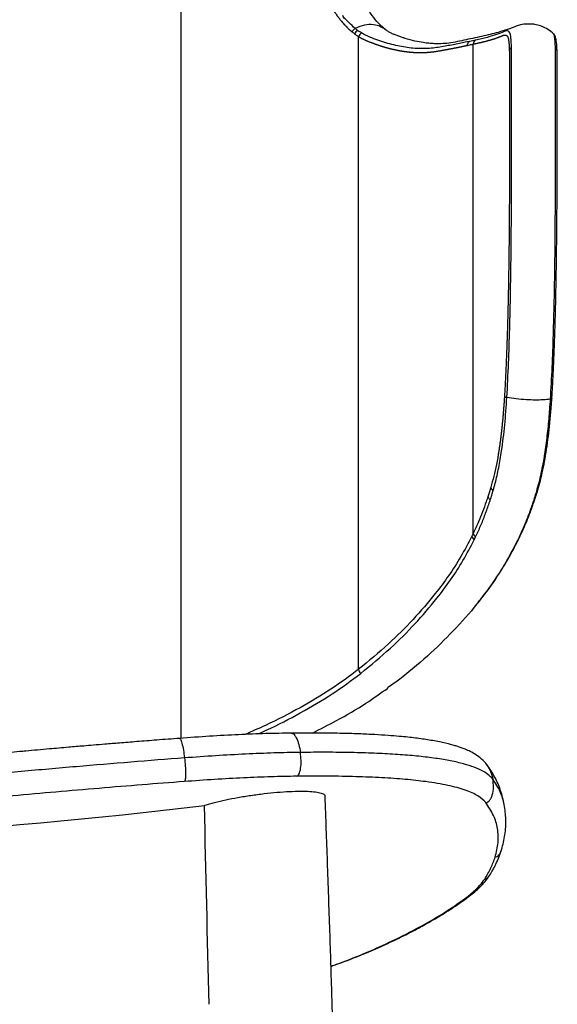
# Paper-space layout '_Front' of a CAD drawing. Header units: millimetres. Extents: x -275 to 275, y 0 to 733.
# Tile 7 of 8: x 129 to 275, y 324 to 593. Entities that reach past the tile are written whole.
import ezdxf

# ---------------------------------------------------------------- set-up
doc = ezdxf.new("R2010")
doc.units = ezdxf.units.MM

psp = doc.layouts.new('_Front')

# ---------------------------------------------------------------- linework, layer by layer
at = {"color": 7, "linetype": 'Continuous', "lineweight": 25}
for p, q in [((172.99, 397.02), (172.99, 709.48)), ((221.34, 415.81), (221.34, 588.31)), ((274.11, 589.42), (274.24, 589.28)), ((251.6, 587.02), (251.59, 587.02)), ((252.58, 452.86), (252.58, 586.27)), ((262.99, 585.31), (262.99, 585.32)), ((274.89, 585.25), (274.89, 585.24)), ((273.97, 489.11), (274.01, 489.64)), ((258.02, 464.6), (258.02, 464.6)), ((257.24, 462.03), (257.24, 462.04)), ((269.61, 463.7), (269.61, 463.7)), ((268.76, 461.04), (268.75, 461.04)), ((252.58, 452.86), (252.21, 452.11)), ((252.86, 451.14), (253.23, 451.91)), ((264.49, 450.62), (264.13, 449.91)), ((264.43, 450.28), (264.79, 450.99)), ((231.86, 412.55), (229.24, 410.72)), ((231.34, 342.14), (231.79, 342.27))]:
    psp.add_line(p, q, dxfattribs=at)
for centre, radius, start, end in [((221.95, 588.41), 1.78, 118.2974, 160.1595), ((222.99, 587.8), 1.73, 119.7583, 163.0418), ((254.04, 586.17), 1.47, 125.4097, 176.0021), ((253.69, 452.41), 1.51, 191.4058, 236.7008), ((254.05, 453.17), 1.5, 191.5561, 236.9578), ((263.69, 450.64), 0.856, 301.1265, 333.684), ((264.05, 451.35), 0.855, 300.9673, 333.3409), ((223.23, 416.05), 1.91, 187.2121, 226.0362), ((0, 1853.84), 1485.98, 263.06895, 276.93105)]:
    psp.add_arc(centre, radius, start, end, dxfattribs=at)
for points, knots in [([(187.48, 691.38), (187.73, 690.89), (188.1, 690.13), (188.72, 688.8), (189.21, 687.7), (189.69, 686.58), (190.04, 685.74), (190.32, 685.03), (190.6, 684.32), (190.88, 683.6), (191.31, 682.46), (191.74, 681.3), (192.1, 680.29), (192.31, 679.71), (192.51, 679.13), (192.77, 678.41), (193.02, 677.68), (193.37, 676.65), (193.71, 675.63), (194.04, 674.59), (194.27, 673.85), (194.51, 673.11), (194.74, 672.37), (194.96, 671.63), (195.19, 670.88), (195.45, 669.98), (195.67, 669.23), (195.88, 668.48), (196.18, 667.43), (196.51, 666.22), (196.83, 665), (197.07, 664.09), (197.3, 663.17), (197.53, 662.25), (197.76, 661.33), (197.94, 660.56), (198.12, 659.79), (198.3, 659.01), (198.51, 658.08), (198.68, 657.31), (198.85, 656.53), (199.02, 655.75), (199.22, 654.81), (199.38, 654.03), (199.54, 653.24), (199.7, 652.46), (199.88, 651.51), (200.03, 650.72), (200.18, 649.93), (200.32, 649.14), (200.47, 648.34), (200.61, 647.55), (200.71, 646.91), (200.85, 646.11), (200.95, 645.47), (201.08, 644.67), (201.19, 644.02), (201.31, 643.22), (201.43, 642.41), (201.58, 641.45), (201.72, 640.48), (201.91, 639.18), (202.09, 637.89), (202.26, 636.76), (202.39, 635.96), (202.49, 635.31), (202.67, 634.19), (202.86, 633.08), (203.08, 631.81), (203.26, 630.86), (203.44, 629.92), (203.59, 629.14), (203.74, 628.36), (203.9, 627.58), (204.1, 626.64), (204.26, 625.87), (204.43, 625.1), (204.6, 624.33), (204.8, 623.41), (205.01, 622.49), (205.23, 621.58), (205.45, 620.67), (205.75, 619.46), (206.05, 618.26), (206.37, 617.07), (206.6, 616.18), (206.85, 615.29), (207.09, 614.41), (207.34, 613.54), (207.6, 612.66), (207.86, 611.79), (208.12, 610.93), (208.38, 610.07), (208.61, 609.36), (208.83, 608.65), (209.15, 607.65), (209.47, 606.67), (209.8, 605.69), (210.04, 605), (210.33, 604.17), (210.63, 603.36), (210.86, 602.75), (211.09, 602.15), (211.33, 601.56), (211.66, 600.78), (212, 600.02), (212.7, 598.54), (213.83, 596.43), (215.08, 594.56), (215.83, 593.54), (216.02, 593.29), (216.07, 593.23), (216.12, 593.17), (216.23, 593.02), (216.49, 592.7), (216.86, 592.25), (217.2, 591.86), (217.4, 591.64), (217.45, 591.59), (217.47, 591.57), (217.51, 591.53), (217.57, 591.46), (217.71, 591.32), (217.98, 591.04), (218.37, 590.65), (218.77, 590.28), (219.17, 589.93), (219.41, 589.73), (219.57, 589.59)], [0, 0, 0, 0, 0.015383, 0.023752, 0.040492, 0.048862, 0.057233, 0.065605, 0.06979, 0.078162, 0.086535, 0.103281, 0.111654, 0.11584, 0.120027, 0.128401, 0.136775, 0.140962, 0.157711, 0.166085, 0.170273, 0.178648, 0.187024, 0.191211, 0.199587, 0.207963, 0.216339, 0.220527, 0.228904, 0.245658, 0.254035, 0.262412, 0.27079, 0.279168, 0.287546, 0.295924, 0.300113, 0.308492, 0.316871, 0.32525, 0.329439, 0.337818, 0.346198, 0.354577, 0.358767, 0.367147, 0.375527, 0.383907, 0.388097, 0.396478, 0.404858, 0.409049, 0.417429, 0.42162, 0.430001, 0.434192, 0.442573, 0.446763, 0.455145, 0.463527, 0.471908, 0.48029, 0.497053, 0.505435, 0.509625, 0.518007, 0.522197, 0.538959, 0.54734, 0.55572, 0.5641, 0.57248, 0.576669, 0.585049, 0.593428, 0.601807, 0.605996, 0.614375, 0.622753, 0.631131, 0.639509, 0.647886, 0.656264, 0.673017, 0.681394, 0.68977, 0.698145, 0.706521, 0.714896, 0.723271, 0.731645, 0.740019, 0.748393, 0.756766, 0.760953, 0.769326, 0.78607, 0.790256, 0.798628, 0.806999, 0.815369, 0.823739, 0.825831, 0.834199, 0.842567, 0.850933, 0.859297, 0.892768, 0.926209, 0.93456, 0.936647, 0.937169, 0.937299, 0.939386, 0.943561, 0.951908, 0.960253, 0.962339, 0.962861, 0.962991, 0.963513, 0.964556, 0.966641, 0.970813, 0.979154, 0.987494, 0.991663, 1, 1, 1, 1]), ([(228.59, 590.29), (227.98, 590.81), (226.75, 591.85), (225, 594.04), (223.37, 596.48), (222.43, 598.44), (221.98, 599.38)], [0, 0, 0, 0, 0.256013, 0.511597, 0.767789, 1, 1, 1, 1]), ([(220.42, 590.55), (220.42, 590.55), (219.83, 591.04), (218.94, 591.84), (217.85, 593.05), (217.04, 593.66), (217.02, 594.08), (217.02, 594.08)], [0, 0, 0, 0, 0.000007, 0.497948, 0.749557, 0.999995, 1, 1, 1, 1]), ([(228.71, 590.15), (228.27, 590.47), (227.3, 591.17), (225.3, 591.65), (222.9, 591.6), (221.24, 590.9), (220.42, 590.55)], [0, 0, 0, 0, 0.199832, 0.439681, 0.719907, 1, 1, 1, 1]), ([(274.17, 589.36), (273.64, 589.77), (272.59, 590.56), (270.94, 591.26), (269.41, 591.64), (267.61, 591.82), (265.75, 591.61), (264.47, 591.21), (263.68, 590.88), (262.69, 590.53), (261.46, 590.1), (259.82, 589.6), (257.78, 589.05), (255.47, 588.52), (253.11, 587.97), (250.71, 587.47), (248.31, 586.94), (246.01, 586.52), (243.89, 586.34), (242.08, 586.35), (240.51, 586.47), (238.75, 586.69), (236.64, 587.08), (234.6, 587.63), (233.16, 588.1), (232.26, 588.42), (231.38, 588.74), (230.51, 589.08), (229.84, 589.41), (229.28, 589.79), (228.87, 590.08), (228.69, 590.22), (228.59, 590.29)], [0, 0, 0, 0, 0.017749, 0.034576, 0.050635, 0.066036, 0.095284, 0.1247, 0.155557, 0.188251, 0.222921, 0.281254, 0.344345, 0.40513, 0.467805, 0.525575, 0.577998, 0.630191, 0.67504, 0.712882, 0.74456, 0.776054, 0.822591, 0.872582, 0.88928, 0.909008, 0.932728, 0.950616, 0.968194, 0.985711, 0.992796, 1, 1, 1, 1]), ([(219.57, 589.59), (219.61, 589.69), (219.7, 589.89), (219.9, 590.16), (220.14, 590.39), (220.32, 590.5), (220.42, 590.55)], [0, 0, 0, 0, 0.25, 0.5, 0.75, 1, 1, 1, 1]), ([(219.57, 589.59), (219.57, 589.59), (219.81, 589.4), (220.04, 589.2), (220.28, 589.01)], [0, 0, 0, 0, 0.000089, 1, 1, 1, 1]), ([(220.28, 589.01), (220.42, 588.9), (220.77, 588.64), (221.13, 588.43), (221.34, 588.31)], [0, 0, 0, 0, 0.409681, 1, 1, 1, 1]), ([(221.11, 589.97), (220.88, 590.16), (220.65, 590.36), (220.42, 590.55), (220.42, 590.55)], [0, 0, 0, 0, 0.999962, 1, 1, 1, 1]), ([(222.13, 589.3), (221.93, 589.42), (221.58, 589.62), (221.24, 589.87), (221.11, 589.97)], [0, 0, 0, 0, 0.598587, 1, 1, 1, 1]), ([(221.34, 588.31), (221.41, 588.26), (221.55, 588.18), (221.75, 588.06), (221.93, 587.96), (222.08, 587.87), (222.2, 587.81), (222.33, 587.75), (222.48, 587.67), (222.67, 587.58), (222.91, 587.47), (223.13, 587.37), (223.35, 587.28), (223.5, 587.21), (223.69, 587.14), (223.94, 587.04), (224.15, 586.95), (224.37, 586.86), (224.49, 586.81), (224.65, 586.75), (224.8, 586.69), (224.99, 586.62), (225.17, 586.55), (225.36, 586.48), (225.54, 586.41), (225.7, 586.35), (225.8, 586.32), (225.86, 586.29), (225.96, 586.26), (226.18, 586.18), (226.42, 586.09), (226.73, 585.99), (226.97, 585.91), (227.22, 585.83), (227.4, 585.77), (227.55, 585.72), (227.71, 585.68), (227.86, 585.63), (228.04, 585.57), (228.22, 585.52), (228.37, 585.47), (228.52, 585.43), (228.64, 585.39), (228.8, 585.35), (228.92, 585.32), (229.04, 585.28), (229.16, 585.25), (229.28, 585.22), (229.43, 585.18), (229.58, 585.14), (229.76, 585.09), (230, 585.03), (230.24, 584.97), (230.48, 584.91), (230.66, 584.87), (230.83, 584.83), (231.07, 584.78), (231.31, 584.73), (231.55, 584.68), (231.73, 584.64), (231.9, 584.6), (232.14, 584.56), (232.37, 584.52), (232.61, 584.47), (232.79, 584.44), (232.96, 584.41), (233.14, 584.38), (233.28, 584.36), (233.43, 584.34), (233.57, 584.32), (233.75, 584.29), (233.92, 584.27), (234.1, 584.24), (234.27, 584.22), (234.45, 584.2), (234.62, 584.18), (234.79, 584.16), (234.96, 584.14), (235.14, 584.12), (235.31, 584.1), (235.48, 584.09), (235.65, 584.07), (235.82, 584.06), (235.99, 584.04), (236.16, 584.03), (236.31, 584.02), (236.45, 584.01), (236.56, 584.01), (236.7, 584), (236.82, 583.99), (236.96, 583.99), (237.07, 583.98), (237.21, 583.98), (237.32, 583.97), (237.46, 583.97), (237.57, 583.97), (237.71, 583.96), (237.85, 583.96), (237.99, 583.96), (238.13, 583.96), (238.24, 583.96), (238.38, 583.96), (238.52, 583.96), (238.69, 583.96), (238.82, 583.97), (238.96, 583.97), (239.1, 583.98), (239.26, 583.98), (239.43, 583.99), (239.57, 584), (239.7, 584), (239.84, 584.01), (240, 584.02), (240.14, 584.03), (240.27, 584.04), (240.41, 584.05), (240.57, 584.06), (240.7, 584.08), (240.84, 584.09), (240.97, 584.1), (241.13, 584.12), (241.27, 584.13), (241.4, 584.15), (241.53, 584.17), (241.67, 584.18), (241.77, 584.2), (241.85, 584.21), (241.96, 584.22), (242.06, 584.23), (242.17, 584.25), (242.25, 584.26), (242.35, 584.27), (242.46, 584.29), (242.56, 584.31), (242.64, 584.32), (242.72, 584.33), (242.78, 584.34), (242.83, 584.35), (242.88, 584.36), (243.01, 584.38), (243.19, 584.41), (243.45, 584.45), (243.66, 584.49), (243.86, 584.53), (244.07, 584.56), (244.27, 584.6), (244.47, 584.64), (244.62, 584.67), (244.75, 584.69), (244.85, 584.71), (244.95, 584.73), (245.05, 584.75), (245.18, 584.77), (245.27, 584.79), (245.4, 584.82), (245.52, 584.84), (245.67, 584.87), (245.82, 584.9), (245.96, 584.92), (246.11, 584.95), (246.26, 584.98), (246.4, 585.01), (246.55, 585.03), (246.69, 585.06), (246.84, 585.09), (246.98, 585.11), (247.17, 585.15), (247.36, 585.19), (247.55, 585.22), (247.69, 585.25), (247.79, 585.27), (247.84, 585.28), (247.86, 585.28), (247.87, 585.28), (247.9, 585.29), (247.97, 585.3), (248.09, 585.33), (248.2, 585.35), (248.32, 585.37), (248.44, 585.4), (248.55, 585.42), (248.67, 585.44), (248.76, 585.46), (248.87, 585.48), (248.99, 585.51), (249.12, 585.54), (249.26, 585.56), (249.39, 585.59), (249.53, 585.62), (249.66, 585.65), (249.8, 585.68), (249.93, 585.7), (250.06, 585.73), (250.19, 585.76), (250.33, 585.79), (250.46, 585.82), (250.59, 585.84), (250.72, 585.87), (250.85, 585.9), (250.94, 585.92), (250.98, 585.93)], [0, 0, 0, 0, 0.006947, 0.012504, 0.018061, 0.023618, 0.026396, 0.029174, 0.03473, 0.040286, 0.045842, 0.056953, 0.05973, 0.065285, 0.070841, 0.076396, 0.087506, 0.090283, 0.095838, 0.098616, 0.10417, 0.109725, 0.11528, 0.120835, 0.12639, 0.131944, 0.134722, 0.135416, 0.138193, 0.143748, 0.154857, 0.160411, 0.171519, 0.177074, 0.182628, 0.188182, 0.190959, 0.196513, 0.202067, 0.207621, 0.213175, 0.215952, 0.221505, 0.224282, 0.229836, 0.232613, 0.23539, 0.240943, 0.24372, 0.249274, 0.254827, 0.260381, 0.271488, 0.277041, 0.282594, 0.288147, 0.2937, 0.304807, 0.31036, 0.315913, 0.321466, 0.327019, 0.338124, 0.343677, 0.34923, 0.354782, 0.360335, 0.365888, 0.368664, 0.374217, 0.379769, 0.385322, 0.390874, 0.396426, 0.401979, 0.407531, 0.413083, 0.418635, 0.424188, 0.42974, 0.435292, 0.440844, 0.446396, 0.451948, 0.4575, 0.463052, 0.465828, 0.471379, 0.474155, 0.479707, 0.482483, 0.488035, 0.49081, 0.496362, 0.499138, 0.504689, 0.507465, 0.513017, 0.518568, 0.521344, 0.526895, 0.529671, 0.535222, 0.540774, 0.546325, 0.549101, 0.554652, 0.560203, 0.565754, 0.571305, 0.574081, 0.579632, 0.585183, 0.590734, 0.593509, 0.59906, 0.604611, 0.610162, 0.612938, 0.618488, 0.624039, 0.62959, 0.632365, 0.637916, 0.643467, 0.646242, 0.649018, 0.651793, 0.657344, 0.660119, 0.662894, 0.66567, 0.67122, 0.673995, 0.676771, 0.679546, 0.682321, 0.683709, 0.684403, 0.687178, 0.698279, 0.703829, 0.71493, 0.720481, 0.726031, 0.737132, 0.742683, 0.748233, 0.753784, 0.756559, 0.759334, 0.764884, 0.76766, 0.77321, 0.775985, 0.781536, 0.787086, 0.792637, 0.798187, 0.803738, 0.809288, 0.814839, 0.820389, 0.82594, 0.83149, 0.837041, 0.842591, 0.853693, 0.859243, 0.864794, 0.870344, 0.871038, 0.871385, 0.871558, 0.872252, 0.875027, 0.880578, 0.886129, 0.888904, 0.894454, 0.900005, 0.90278, 0.908331, 0.911106, 0.916656, 0.922207, 0.927758, 0.933308, 0.938859, 0.944409, 0.94996, 0.95551, 0.961061, 0.966611, 0.972162, 0.977712, 0.983263, 0.988814, 0.994364, 1, 1, 1, 1]), ([(251.59, 587.02), (251.34, 586.96), (250.82, 586.85), (249.76, 586.63), (247.84, 586.24), (244.93, 585.67), (241.17, 585.04), (237.2, 584.98), (233.07, 585.49), (229.5, 586.35), (226.58, 587.32), (224.36, 588.14), (222.88, 588.91), (222.13, 589.3)], [0, 0, 0, 0, 0.0332621, 0.0665243, 0.13305, 0.2661143, 0.3991888, 0.5326281, 0.6657386, 0.7988475, 0.8653779, 0.9326183, 1, 1, 1, 1]), ([(252.58, 586.27), (252.58, 586.27), (252.63, 586.28), (252.7, 586.3), (252.8, 586.32), (252.9, 586.34), (253, 586.36), (253.13, 586.39), (253.35, 586.44), (253.61, 586.5), (253.92, 586.57), (254.14, 586.61), (254.32, 586.66), (254.41, 586.68), (254.48, 586.69), (254.56, 586.71), (254.63, 586.73), (254.72, 586.75), (254.8, 586.77), (254.87, 586.78), (254.93, 586.8), (255, 586.82), (255.07, 586.83), (255.19, 586.86), (255.33, 586.9), (255.5, 586.94), (255.72, 587), (255.94, 587.05), (256.13, 587.1), (256.26, 587.14), (256.37, 587.17), (256.5, 587.2), (256.6, 587.23), (256.73, 587.27), (256.86, 587.3), (256.99, 587.34), (257.08, 587.37), (257.18, 587.39), (257.31, 587.43), (257.43, 587.46), (257.54, 587.5), (257.66, 587.54), (257.78, 587.57), (257.89, 587.61), (257.98, 587.63), (258.07, 587.66), (258.14, 587.68), (258.21, 587.7), (258.27, 587.73), (258.36, 587.75), (258.45, 587.78), (258.53, 587.81), (258.6, 587.83), (258.66, 587.85), (258.72, 587.87), (258.8, 587.9), (258.9, 587.94), (259.01, 587.97), (259.1, 588.01), (259.2, 588.04), (259.3, 588.08), (259.39, 588.11), (259.47, 588.14), (259.54, 588.17), (259.61, 588.2), (259.69, 588.23), (259.77, 588.26), (259.84, 588.29), (259.91, 588.32), (259.97, 588.34), (260.02, 588.36), (260.07, 588.38), (260.13, 588.41), (260.2, 588.44), (260.26, 588.47), (260.31, 588.49), (260.36, 588.51), (260.4, 588.53), (260.45, 588.55), (260.49, 588.56), (260.54, 588.58), (260.58, 588.6), (260.64, 588.62), (260.7, 588.64), (260.76, 588.66), (260.8, 588.67), (260.84, 588.69), (260.89, 588.7), (260.94, 588.72), (260.99, 588.73), (261.02, 588.73), (261.05, 588.74), (261.08, 588.74), (261.11, 588.75), (261.15, 588.75), (261.18, 588.75), (261.21, 588.75), (261.24, 588.75), (261.27, 588.75), (261.29, 588.75), (261.33, 588.75), (261.36, 588.75), (261.4, 588.74), (261.44, 588.73), (261.48, 588.72), (261.52, 588.7), (261.55, 588.69), (261.59, 588.67), (261.62, 588.65), (261.64, 588.64), (261.65, 588.64), (261.65, 588.64), (261.65, 588.64), (261.65, 588.64), (261.65, 588.63), (261.67, 588.62), (261.69, 588.61), (261.71, 588.59), (261.73, 588.57), (261.75, 588.55), (261.77, 588.53), (261.79, 588.51), (261.81, 588.49), (261.83, 588.47), (261.85, 588.44), (261.87, 588.42), (261.89, 588.39), (261.91, 588.35), (261.93, 588.31), (261.96, 588.26), (261.98, 588.22), (262, 588.17), (262.02, 588.12), (262.04, 588.07), (262.05, 588.03), (262.06, 588), (262.07, 587.98), (262.08, 587.94), (262.09, 587.91), (262.1, 587.88), (262.11, 587.85), (262.12, 587.81), (262.12, 587.78), (262.13, 587.74), (262.15, 587.7), (262.16, 587.65), (262.17, 587.6), (262.18, 587.56), (262.18, 587.51), (262.19, 587.46), (262.2, 587.4), (262.22, 587.33), (262.23, 587.25), (262.24, 587.16), (262.26, 587.06), (262.27, 586.96), (262.28, 586.85), (262.3, 586.74), (262.31, 586.62), (262.32, 586.5), (262.33, 586.37), (262.34, 586.24), (262.35, 586.11), (262.36, 585.96), (262.37, 585.84), (262.37, 585.72), (262.38, 585.59), (262.39, 585.46), (262.39, 585.32), (262.4, 585.21), (262.4, 585.06), (262.41, 584.95), (262.41, 584.8), (262.42, 584.67), (262.42, 584.53), (262.43, 584.45), (262.43, 584.4)], [0, 0, 0, 0, 0.0013336, 0.006668, 0.0120024, 0.0173367, 0.0226711, 0.0280056, 0.0386744, 0.0600123, 0.0706812, 0.0920192, 0.0973537, 0.1026882, 0.1080227, 0.1106899, 0.1160244, 0.1213589, 0.1266934, 0.1293607, 0.1346952, 0.1373624, 0.1426969, 0.1480314, 0.1587004, 0.1693695, 0.1800385, 0.2013766, 0.2120457, 0.2173802, 0.2280493, 0.2333838, 0.2440529, 0.2493874, 0.2600565, 0.2707256, 0.2760602, 0.2813947, 0.2920639, 0.302733, 0.3080676, 0.3187368, 0.3294059, 0.3347405, 0.3454097, 0.3507443, 0.3560789, 0.3614135, 0.3667481, 0.3720827, 0.382752, 0.3880866, 0.3934212, 0.3987558, 0.4040904, 0.4094251, 0.4200943, 0.4307636, 0.4360982, 0.4467675, 0.4574368, 0.4627715, 0.4734408, 0.4787754, 0.4841101, 0.4947794, 0.500114, 0.5107834, 0.516118, 0.5214527, 0.5267873, 0.532122, 0.5374567, 0.5481261, 0.5534608, 0.5587955, 0.5641303, 0.5694651, 0.5747999, 0.5801348, 0.5854697, 0.5908047, 0.5961397, 0.6068099, 0.612145, 0.6174803, 0.6228156, 0.6281509, 0.638822, 0.6414898, 0.6468254, 0.6521612, 0.6548291, 0.660165, 0.6655009, 0.668169, 0.6735051, 0.6788414, 0.6815095, 0.6868459, 0.6921825, 0.6975191, 0.7028559, 0.7081928, 0.7188671, 0.7242044, 0.7295418, 0.7348794, 0.7455552, 0.7462224, 0.7463892, 0.7464726, 0.7465143, 0.7466811, 0.7473484, 0.7500174, 0.7553556, 0.7580248, 0.7633632, 0.7660325, 0.7713712, 0.7740407, 0.7793797, 0.7820493, 0.7873886, 0.7900584, 0.7953981, 0.800738, 0.8060782, 0.8114187, 0.8167594, 0.8221005, 0.8274419, 0.8327836, 0.8354546, 0.8381256, 0.8407967, 0.8434679, 0.8461393, 0.8488107, 0.8514822, 0.8541538, 0.8568255, 0.8594973, 0.8621692, 0.8675133, 0.8701855, 0.8728579, 0.8755303, 0.8782029, 0.8835484, 0.8862213, 0.8915676, 0.8969144, 0.9022617, 0.9076096, 0.9129582, 0.9183073, 0.9236571, 0.9290075, 0.9343586, 0.9397105, 0.9450631, 0.9504164, 0.9557705, 0.9584478, 0.9638031, 0.9691593, 0.9718376, 0.977195, 0.979874, 0.9852327, 0.9879123, 0.9932724, 0.9959527, 1, 1, 1, 1]), ([(262.99, 585.32), (262.98, 585.88), (262.95, 587.01), (262.83, 588.41), (262.61, 589.43), (262.2, 589.89), (261.63, 589.92), (260.65, 589.51), (259.03, 588.85), (256.89, 588.24), (254.89, 587.74), (253.76, 587.49), (253.19, 587.36)], [0, 0, 0, 0, 0.048957, 0.099306, 0.184489, 0.271662, 0.361677, 0.451751, 0.633131, 0.816267, 0.908097, 1, 1, 1, 1]), ([(275.42, 584.37), (275.42, 584.45), (275.41, 584.96), (275.37, 585.78), (275.29, 586.75), (275.16, 587.63), (274.94, 588.37), (274.63, 589), (274.33, 589.22), (274.24, 589.29)], [0, 0, 0, 0, 0.029576, 0.182614, 0.343861, 0.529718, 0.754579, 0.933546, 1, 1, 1, 1]), ([(274.24, 589.28), (274.32, 589.21), (274.52, 589.04), (274.7, 588.27), (274.83, 587.04), (274.87, 585.85), (274.89, 585.25)], [0, 0, 0, 0, 0.209824, 0.537949, 0.765931, 1, 1, 1, 1]), ([(250.98, 585.93), (251, 586.04), (251.03, 586.25), (251.16, 586.55), (251.35, 586.82), (251.51, 586.95), (251.6, 587.02)], [0, 0, 0, 0, 0.249403, 0.499602, 0.748871, 1, 1, 1, 1]), ([(250.98, 585.93), (251, 586.04), (251.03, 586.25), (251.16, 586.55), (251.35, 586.82), (251.51, 586.95), (251.59, 587.02)], [0, 0, 0, 0, 0.2494023, 0.4996008, 0.7488703, 1, 1, 1, 1]), ([(250.98, 585.93), (251.41, 586.02), (251.95, 586.13), (252.47, 586.25), (252.58, 586.27)], [0, 0, 0, 0, 0.793089, 1, 1, 1, 1]), ([(253.19, 587.36), (252.93, 587.31), (252.41, 587.19), (251.87, 587.08), (251.6, 587.02)], [0, 0, 0, 0, 0.499983, 1, 1, 1, 1]), ([(261.75, 489.96), (261.75, 489.96), (261.93, 493.05), (262.23, 499.32), (262.59, 510.71), (262.86, 524.11), (263.01, 539.41), (263.05, 554.56), (263.05, 566.1), (263.05, 574.19), (263.04, 578.32), (263.04, 581.62), (263.02, 583.8), (263, 584.9), (262.99, 585.31)], [0, 0, 0, 0, 0.000001, 0.095709, 0.191572, 0.346445, 0.501869, 0.657295, 0.812171, 0.863429, 0.914558, 0.947412, 0.980189, 1, 1, 1, 1]), ([(262.43, 584.4), (262.44, 584.49), (262.46, 584.66), (262.57, 584.91), (262.75, 585.14), (262.91, 585.26), (262.99, 585.32)], [0, 0, 0, 0, 0.249402, 0.499605, 0.748766, 1, 1, 1, 1]), ([(262.43, 584.4), (262.44, 584.49), (262.46, 584.66), (262.57, 584.91), (262.75, 585.14), (262.91, 585.25), (262.99, 585.31)], [0, 0, 0, 0, 0.249403, 0.499607, 0.748766, 1, 1, 1, 1]), ([(274.89, 585.24), (274.9, 584.76), (274.92, 583.78), (274.93, 581.64), (274.94, 578.8), (274.94, 573.84), (274.94, 567.2), (274.93, 558.92), (274.92, 550.53), (274.88, 540.56), (274.8, 529.03), (274.62, 517.36), (274.36, 507.07), (274.07, 498.17), (273.73, 492.35), (273.56, 489.44)], [0, 0, 0, 0, 0.023714, 0.047918, 0.085963, 0.125025, 0.210344, 0.295763, 0.382352, 0.468943, 0.60001, 0.731077, 0.820787, 0.910514, 1, 1, 1, 1]), ([(275.43, 584.28), (275.42, 584.38), (275.41, 584.56), (275.3, 584.82), (275.13, 585.06), (274.97, 585.18), (274.89, 585.25)], [0, 0, 0, 0, 0.249409, 0.499604, 0.749005, 1, 1, 1, 1]), ([(275.43, 584.28), (275.42, 584.38), (275.41, 584.56), (275.3, 584.82), (275.13, 585.06), (274.97, 585.18), (274.89, 585.24)], [0, 0, 0, 0, 0.249408, 0.499603, 0.749005, 1, 1, 1, 1]), ([(262.43, 584.4), (262.43, 584.36), (262.43, 584.17), (262.44, 583.81), (262.45, 583.38), (262.46, 583.07), (262.46, 582.91), (262.46, 582.83), (262.46, 582.75), (262.46, 582.51), (262.47, 582.18), (262.47, 581.79), (262.47, 581.49), (262.48, 581.09), (262.48, 580.67), (262.48, 580.25), (262.48, 579.93), (262.49, 579.5), (262.49, 579.06), (262.49, 578.5), (262.49, 578.05), (262.49, 577.49), (262.49, 577.03), (262.49, 576.45), (262.5, 575.87), (262.5, 575.28), (262.5, 574.69), (262.5, 574.09), (262.5, 573.5), (262.5, 573.02), (262.5, 572.66), (262.5, 572.3), (262.5, 571.94), (262.5, 571.45), (262.5, 570.97), (262.5, 570.49), (262.5, 570.12), (262.5, 569.76), (262.5, 569.4), (262.5, 569.03), (262.5, 568.73), (262.5, 568.52), (262.5, 568.3), (262.49, 567.67), (262.49, 566.81), (262.49, 565.96), (262.49, 565.47), (262.49, 564.98), (262.49, 564.49), (262.49, 564), (262.49, 563.51), (262.49, 562.9), (262.49, 562.29), (262.49, 561.8), (262.49, 561.43), (262.49, 560.94), (262.49, 560.44), (262.49, 559.95), (262.48, 559.58), (262.48, 559.21), (262.48, 558.84), (262.48, 558.35), (262.48, 557.73), (262.48, 556.99), (262.48, 556.37), (262.48, 555.75), (262.48, 555.26), (262.47, 554.64), (262.47, 554.02), (262.47, 553.4), (262.47, 552.78), (262.47, 552.28), (262.46, 551.66), (262.46, 551.03), (262.46, 550.29), (262.46, 549.29), (262.45, 548.29), (262.45, 547.29), (262.44, 546.54), (262.44, 545.54), (262.43, 544.54), (262.43, 543.66), (262.43, 543.03), (262.42, 542.65), (262.42, 542.38), (262.42, 542.3), (262.42, 541.97), (262.42, 541.41), (262.41, 540.78), (262.41, 540.15), (262.4, 539.65), (262.4, 539.02), (262.4, 538.39), (262.39, 537.76), (262.39, 537.13), (262.38, 536.63), (262.38, 535.99), (262.37, 535.36), (262.36, 534.73), (262.36, 534.1), (262.35, 533.6), (262.35, 532.97), (262.34, 532.34), (262.33, 531.7), (262.33, 531.07), (262.32, 530.57), (262.31, 529.93), (262.31, 529.3), (262.3, 528.67), (262.29, 528.04), (262.28, 527.53), (262.28, 526.9), (262.27, 526.26), (262.26, 525.63), (262.25, 525), (262.24, 524.49), (262.23, 523.86), (262.22, 523.22), (262.21, 522.59), (262.2, 522.08), (262.19, 521.58), (262.18, 520.94), (262.17, 520.18), (262.15, 519.42), (262.13, 518.41), (262.11, 517.39), (262.09, 516.38), (262.07, 515.62), (262.05, 514.6), (262.03, 513.72), (262.01, 512.83), (261.99, 512.32), (261.98, 511.69), (261.96, 511.06), (261.94, 510.42), (261.92, 509.79), (261.91, 509.28), (261.89, 508.65), (261.87, 508.02), (261.85, 507.26), (261.82, 506.5), (261.8, 505.86), (261.78, 505.36), (261.77, 504.85), (261.75, 504.35), (261.73, 503.71), (261.71, 503.21), (261.68, 502.58), (261.66, 501.95), (261.63, 501.32), (261.61, 500.68), (261.59, 500.18), (261.56, 499.55), (261.54, 499.04), (261.51, 498.41), (261.49, 497.78), (261.45, 497.03), (261.42, 496.27), (261.39, 495.64), (261.36, 495.01), (261.33, 494.39), (261.29, 493.76), (261.27, 493.26), (261.24, 492.76), (261.21, 492.26), (261.18, 491.63), (261.14, 490.99), (261.11, 490.48), (261.09, 490.22)], [0, 0, 0, 0, 0.001968, 0.009758, 0.017551, 0.021447, 0.023396, 0.02437, 0.024857, 0.026805, 0.034603, 0.038502, 0.042401, 0.0463, 0.054102, 0.058002, 0.061903, 0.065804, 0.073607, 0.077509, 0.085313, 0.089215, 0.097019, 0.100921, 0.108726, 0.116531, 0.120433, 0.128238, 0.136043, 0.139945, 0.143847, 0.14775, 0.151652, 0.155554, 0.163359, 0.167261, 0.171163, 0.175066, 0.178968, 0.18287, 0.186772, 0.188724, 0.189699, 0.193601, 0.20921, 0.217015, 0.220917, 0.224819, 0.232624, 0.236526, 0.240428, 0.248232, 0.256036, 0.259939, 0.263841, 0.267743, 0.275547, 0.279449, 0.283351, 0.287253, 0.291155, 0.295057, 0.302861, 0.310665, 0.318469, 0.322371, 0.330175, 0.334076, 0.34188, 0.349684, 0.353586, 0.361389, 0.365291, 0.373094, 0.380898, 0.388701, 0.404307, 0.41211, 0.419913, 0.427716, 0.443322, 0.451124, 0.455026, 0.462828, 0.46295, 0.463438, 0.465388, 0.473191, 0.480993, 0.484894, 0.492696, 0.496597, 0.504399, 0.512201, 0.516102, 0.523903, 0.527804, 0.535606, 0.543407, 0.547308, 0.555109, 0.55901, 0.566811, 0.574612, 0.578512, 0.586313, 0.590213, 0.598014, 0.605814, 0.609714, 0.617514, 0.621414, 0.629214, 0.637014, 0.640914, 0.648714, 0.652613, 0.660413, 0.668212, 0.672112, 0.676011, 0.68381, 0.691609, 0.699407, 0.707206, 0.722803, 0.730601, 0.738398, 0.746196, 0.761791, 0.76569, 0.773487, 0.777385, 0.785182, 0.792979, 0.796877, 0.804674, 0.808572, 0.816368, 0.824164, 0.83196, 0.839755, 0.843653, 0.847551, 0.855346, 0.859243, 0.867038, 0.870935, 0.87873, 0.886524, 0.890421, 0.898215, 0.902112, 0.909906, 0.913803, 0.921597, 0.92939, 0.937183, 0.944976, 0.948873, 0.956665, 0.964457, 0.968353, 0.972249, 0.98004, 0.983935, 0.991725, 1, 1, 1, 1]), ([(274.01, 489.68), (274.02, 489.8), (274.06, 490.42), (274.11, 491.28), (274.17, 492.28), (274.23, 493.27), (274.29, 494.52), (274.36, 495.77), (274.4, 496.77), (274.44, 497.52), (274.49, 498.53), (274.53, 499.53), (274.58, 500.78), (274.63, 501.79), (274.67, 503.04), (274.71, 504.05), (274.76, 505.31), (274.8, 506.57), (274.84, 507.83), (274.88, 509.09), (274.92, 510.35), (274.96, 511.61), (274.98, 512.62), (275.01, 513.63), (275.04, 514.64), (275.06, 515.65), (275.08, 516.41), (275.1, 517.42), (275.12, 518.43), (275.14, 519.44), (275.16, 520.45), (275.18, 521.46), (275.2, 522.72), (275.22, 523.73), (275.24, 525), (275.26, 526.26), (275.28, 527.52), (275.3, 528.78), (275.31, 529.79), (275.32, 531.05), (275.34, 532.31), (275.35, 533.57), (275.36, 534.83), (275.37, 535.83), (275.38, 537.09), (275.39, 538.34), (275.4, 539.6), (275.41, 540.85), (275.42, 541.85), (275.43, 542.85), (275.43, 543.85), (275.44, 544.85), (275.44, 545.85), (275.45, 546.6), (275.45, 547.6), (275.45, 548.59), (275.46, 549.59), (275.46, 550.58), (275.47, 551.57), (275.47, 552.81), (275.47, 554.05), (275.48, 555.29), (275.48, 556.52), (275.48, 557.5), (275.48, 558.49), (275.49, 559.47), (275.49, 560.45), (275.49, 561.43), (275.49, 562.41), (275.49, 563.39), (275.49, 564.36), (275.49, 565.09), (275.49, 566.07), (275.5, 567.04), (275.5, 568.01), (275.5, 568.73), (275.5, 569.46), (275.5, 570.42), (275.5, 571.38), (275.5, 572.22), (275.5, 572.82), (275.5, 573.65), (275.5, 574.6), (275.5, 575.77), (275.5, 576.93), (275.49, 578.06), (275.49, 578.95), (275.49, 579.6), (275.48, 580.44), (275.48, 581.25), (275.47, 582.02), (275.46, 582.43), (275.46, 582.84), (275.45, 583.45), (275.44, 583.94), (275.43, 584.28)], [0, 0, 0, 0, 0.003867, 0.019334, 0.027066, 0.034797, 0.050259, 0.065719, 0.073448, 0.081177, 0.088905, 0.104363, 0.112091, 0.127547, 0.135275, 0.15073, 0.158457, 0.173911, 0.189364, 0.19709, 0.212542, 0.227993, 0.235718, 0.243443, 0.258893, 0.266617, 0.274342, 0.282066, 0.297514, 0.305238, 0.312962, 0.328408, 0.336132, 0.351577, 0.3593, 0.374745, 0.39019, 0.397912, 0.413355, 0.421077, 0.43652, 0.451962, 0.459683, 0.475125, 0.482845, 0.498286, 0.513727, 0.521447, 0.536887, 0.544606, 0.552326, 0.567765, 0.575484, 0.583204, 0.590923, 0.606361, 0.61408, 0.621799, 0.637236, 0.644955, 0.660392, 0.675829, 0.683547, 0.698984, 0.706702, 0.71442, 0.729856, 0.737574, 0.745292, 0.760728, 0.768445, 0.776163, 0.783881, 0.799316, 0.807034, 0.814751, 0.822469, 0.830187, 0.845622, 0.853339, 0.857198, 0.864916, 0.880352, 0.88807, 0.903509, 0.918951, 0.926671, 0.934393, 0.942115, 0.957574, 0.965301, 0.97303, 0.974962, 0.982694, 1, 1, 1, 1]), ([(261.09, 490.22), (261.09, 490.21), (261.09, 490.18), (261.08, 490.06), (261.05, 489.57), (260.99, 488.73), (260.91, 487.61), (260.84, 486.69), (260.78, 485.95), (260.73, 485.4), (260.69, 484.86), (260.62, 484.13), (260.54, 483.23), (260.45, 482.34), (260.37, 481.63), (260.31, 481.1), (260.25, 480.57), (260.19, 480.04), (260.11, 479.35), (260, 478.49), (259.89, 477.63), (259.77, 476.79), (259.65, 475.96), (259.49, 474.97), (259.36, 474.16), (259.17, 473.03), (258.81, 471.12), (258.2, 468.41), (257.65, 466.44), (257.37, 465.45)], [0, 0, 0, 0, 0.000626, 0.003129, 0.013143, 0.053197, 0.093244, 0.133285, 0.153301, 0.173316, 0.193329, 0.213341, 0.25336, 0.293372, 0.313373, 0.333373, 0.353372, 0.373368, 0.393362, 0.433347, 0.473325, 0.49331, 0.533276, 0.573235, 0.613186, 0.633158, 0.71305, 0.856458, 1, 1, 1, 1]), ([(258.02, 464.6), (258.21, 465.25), (258.76, 467.21), (259.56, 470.72), (260.46, 475.98), (261.21, 482.39), (261.59, 487.41), (261.75, 489.96), (261.75, 489.96)], [0, 0, 0, 0, 0.093047, 0.280682, 0.468247, 0.734098, 0.999998, 1, 1, 1, 1]), ([(273.56, 489.44), (272.95, 489.37), (271.73, 489.24), (269.48, 489.2), (266.95, 489.29), (264.23, 489.53), (262.57, 489.82), (261.75, 489.96)], [0, 0, 0, 0, 0.186296, 0.372087, 0.560061, 0.780013, 1, 1, 1, 1]), ([(273.56, 489.44), (273.43, 487.62), (273.18, 483.99), (272.63, 478.8), (271.91, 473.58), (271.11, 469.36), (270.3, 466.06), (269.84, 464.49), (269.61, 463.7)], [0, 0, 0, 0, 0.185461, 0.371529, 0.557001, 0.776546, 0.888085, 1, 1, 1, 1]), ([(270.01, 464.18), (270.25, 464.99), (270.75, 466.67), (271.43, 469.43), (272.05, 472.5), (272.6, 475.81), (273.07, 479.3), (273.47, 482.94), (273.77, 486.21), (273.92, 488.31), (273.97, 489.11)], [0, 0, 0, 0, 0.119005, 0.24465, 0.376453, 0.510867, 0.646018, 0.779864, 0.915964, 1, 1, 1, 1]), ([(257.37, 465.45), (257.37, 465.45), (257.37, 465.45), (257.36, 465.44), (257.36, 465.41), (257.35, 465.38), (257.34, 465.34), (257.33, 465.31), (257.32, 465.27), (257.31, 465.24), (257.3, 465.2), (257.28, 465.17), (257.27, 465.14), (257.26, 465.1), (257.25, 465.07), (257.24, 465.03), (257.23, 465), (257.22, 464.96), (257.21, 464.93), (257.2, 464.9), (257.19, 464.86), (257.18, 464.82), (257.16, 464.77), (257.15, 464.72), (257.14, 464.69), (257.13, 464.66), (257.12, 464.62), (257.11, 464.59), (257.1, 464.55), (257.09, 464.52), (257.08, 464.48), (257.07, 464.45), (257.06, 464.42), (257.05, 464.38), (257.04, 464.35), (257.03, 464.31), (257.01, 464.28), (257, 464.23), (256.99, 464.19), (256.97, 464.14), (256.96, 464.11), (256.95, 464.08), (256.94, 464.04), (256.93, 464.01), (256.92, 463.97), (256.91, 463.94), (256.9, 463.91), (256.89, 463.87), (256.88, 463.84), (256.87, 463.8), (256.86, 463.77), (256.84, 463.74), (256.83, 463.69), (256.82, 463.65), (256.8, 463.6), (256.79, 463.57), (256.78, 463.53), (256.77, 463.5), (256.76, 463.47), (256.75, 463.43), (256.74, 463.4), (256.73, 463.36), (256.71, 463.33), (256.7, 463.3), (256.69, 463.26), (256.68, 463.23), (256.67, 463.18), (256.65, 463.15), (256.64, 463.11), (256.64, 463.09), (256.63, 463.07), (256.62, 463.04), (256.61, 463.02), (256.6, 462.99), (256.6, 462.97), (256.59, 462.94), (256.58, 462.93), (256.58, 462.92)], [0, 0, 0, 0, 0.00028, 0.003633, 0.017047, 0.030461, 0.043875, 0.057289, 0.070703, 0.084117, 0.097531, 0.110944, 0.124358, 0.137772, 0.151185, 0.164599, 0.178012, 0.191426, 0.20484, 0.218253, 0.231666, 0.24508, 0.271907, 0.28532, 0.298733, 0.312147, 0.32556, 0.338973, 0.352386, 0.365799, 0.379212, 0.392626, 0.406039, 0.419452, 0.432865, 0.446278, 0.459691, 0.473104, 0.499929, 0.513342, 0.526755, 0.540168, 0.553581, 0.566993, 0.580406, 0.593819, 0.607231, 0.620644, 0.634057, 0.647469, 0.660882, 0.674294, 0.687707, 0.714532, 0.727944, 0.741357, 0.754769, 0.768182, 0.781594, 0.795006, 0.808419, 0.821831, 0.835243, 0.848655, 0.862068, 0.87548, 0.888892, 0.915716, 0.922422, 0.929128, 0.94254, 0.949246, 0.962659, 0.969365, 0.982777, 0.989483, 1, 1, 1, 1]), ([(257.24, 462.04), (257.37, 462.46), (257.64, 463.3), (257.9, 464.17), (258.02, 464.6)], [0, 0, 0, 0, 0.499945, 1, 1, 1, 1]), ([(257.37, 465.45), (257.39, 465.38), (257.42, 465.22), (257.57, 464.99), (257.76, 464.78), (257.94, 464.66), (258.02, 464.6)], [0, 0, 0, 0, 0.2494025, 0.4996028, 0.7488373, 1, 1, 1, 1]), ([(257.37, 465.45), (257.39, 465.38), (257.42, 465.22), (257.57, 464.99), (257.76, 464.77), (257.94, 464.66), (258.02, 464.6)], [0, 0, 0, 0, 0.249402, 0.499603, 0.748837, 1, 1, 1, 1]), ([(256.58, 462.92), (256.42, 462.44), (255.63, 460.08), (254.34, 456.68), (253.06, 453.9), (252.58, 452.86)], [0, 0, 0, 0, 0.135483, 0.677346, 1, 1, 1, 1]), ([(253.23, 451.91), (253.69, 452.9), (254.61, 454.88), (255.63, 457.48), (256.26, 459.19), (256.69, 460.39), (256.97, 461.2), (257.19, 461.89), (257.24, 462.03)], [0, 0, 0, 0, 0.3067763, 0.6135394, 0.7669044, 0.8052448, 0.9586102, 1, 1, 1, 1]), ([(256.58, 462.92), (256.6, 462.84), (256.64, 462.68), (256.78, 462.44), (256.98, 462.22), (257.15, 462.1), (257.24, 462.04)], [0, 0, 0, 0, 0.249403, 0.499602, 0.748861, 1, 1, 1, 1]), ([(256.58, 462.92), (256.6, 462.84), (256.64, 462.68), (256.78, 462.44), (256.98, 462.22), (257.15, 462.09), (257.24, 462.03)], [0, 0, 0, 0, 0.249403, 0.499602, 0.748861, 1, 1, 1, 1]), ([(269.61, 463.7), (269.47, 463.25), (269.19, 462.36), (268.9, 461.48), (268.76, 461.04)], [0, 0, 0, 0, 0.49996, 1, 1, 1, 1]), ([(269.15, 461.5), (269.19, 461.62), (269.49, 462.5), (269.77, 463.4), (270, 464.18)], [0, 0, 0, 0, 0.1424465, 1, 1, 1, 1]), ([(270, 464.18), (269.99, 464.14), (269.95, 464.02), (269.82, 463.85), (269.68, 463.75), (269.61, 463.7)], [0, 0, 0, 0, 0.238508, 0.617881, 1, 1, 1, 1]), ([(270, 464.18), (269.99, 464.13), (269.95, 464.01), (269.82, 463.85), (269.68, 463.75), (269.61, 463.7)], [0, 0, 0, 0, 0.233709, 0.615473, 1, 1, 1, 1]), ([(268.75, 461.04), (268.58, 460.51), (268.31, 459.72), (267.65, 457.9), (266.82, 455.75), (265.67, 453.07), (264.88, 451.43), (264.49, 450.62)], [0, 0, 0, 0, 0.145061, 0.21759, 0.507736, 0.753789, 1, 1, 1, 1]), ([(264.79, 450.97), (265.43, 452.3), (266.77, 455.11), (268.17, 458.63), (268.89, 460.8), (269.08, 461.35)], [0, 0, 0, 0, 0.397553, 0.846104, 1, 1, 1, 1]), ([(269.08, 461.35), (269.04, 461.3), (268.96, 461.17), (268.83, 461.09), (268.75, 461.04)], [0, 0, 0, 0, 0.448553, 1, 1, 1, 1]), ([(269.14, 461.5), (269.13, 461.46), (269.1, 461.35), (268.97, 461.19), (268.83, 461.09), (268.76, 461.04)], [0, 0, 0, 0, 0.196209, 0.596687, 1, 1, 1, 1]), ([(252.21, 452.11), (251.22, 450.22), (249.25, 446.44), (245.9, 441.29), (241.65, 435.58), (236.26, 429.35), (229.36, 422.41), (224.1, 418.08), (221.34, 415.81)], [0, 0, 0, 0, 0.129291, 0.258707, 0.38807, 0.58528, 0.782488, 1, 1, 1, 1]), ([(221.91, 414.68), (224.67, 416.96), (229.92, 421.27), (236.77, 428.17), (242.15, 434.37), (246.44, 440.12), (249.85, 445.37), (251.86, 449.22), (252.86, 451.14)], [0, 0, 0, 0, 0.217199, 0.411545, 0.605892, 0.737269, 0.8687, 1, 1, 1, 1]), ([(264.13, 449.91), (263.09, 447.96), (261.01, 444.05), (257.52, 438.73), (254.97, 435.44), (253.7, 433.82)], [0, 0, 0, 0, 0.33625, 0.6728, 1, 1, 1, 1]), ([(253.91, 434.06), (254.33, 434.57), (255.84, 436.4), (258.16, 439.64), (260.84, 443.74), (262.91, 447.25), (264.03, 449.48), (264.43, 450.28)], [0, 0, 0, 0, 0.10462, 0.373859, 0.627198, 0.867227, 1, 1, 1, 1]), ([(253.7, 433.82), (253.67, 433.77), (251.69, 431.15), (247.25, 426.32), (240.11, 419.21), (234.66, 414.81), (231.86, 412.55)], [0, 0, 0, 0, 0.005841, 0.331, 0.656157, 1, 1, 1, 1]), ([(221.34, 415.81), (218.88, 413.98), (213.97, 410.31), (205.41, 405.27), (197.54, 401.14), (192.2, 398.86), (190.3, 398.05)], [0, 0, 0, 0, 0.278297, 0.556603, 0.842478, 1, 1, 1, 1]), ([(193.83, 398.18), (194.61, 398.52), (198.74, 400.3), (205.59, 403.93), (214.31, 409.01), (219.38, 412.79), (221.91, 414.68)], [0, 0, 0, 0, 0.070708, 0.374953, 0.687481, 1, 1, 1, 1]), ([(208.72, 398.42), (210.93, 399.55), (216.01, 402.13), (222.93, 406.17), (227.31, 409.3), (229.26, 410.69)], [0, 0, 0, 0, 0.3006744, 0.6887206, 1, 1, 1, 1]), ([(203.08, 398.41), (200.77, 398.37), (196.17, 398.3), (188.63, 398), (180.76, 397.58), (175.26, 397.19), (172.51, 396.99)], [0, 0, 0, 0, 0.250026, 0.500152, 0.750182, 1, 1, 1, 1]), ([(256.32, 389.79), (255.86, 390.33), (255.01, 391.33), (253.42, 392.5), (251.9, 393.36), (250.53, 393.98), (249.36, 394.42), (248.35, 394.76), (246.74, 395.25), (244.27, 395.87), (241.31, 396.42), (238.75, 396.81), (236.82, 397.07), (234.7, 397.31), (232.25, 397.55), (229.27, 397.79), (225.63, 398.02), (221.26, 398.22), (216.08, 398.37), (210.02, 398.45), (205.46, 398.42), (203.07, 398.41)], [0, 0, 0, 0, 0.068079, 0.126912, 0.17674, 0.217704, 0.249781, 0.275514, 0.301578, 0.376765, 0.455082, 0.490842, 0.526739, 0.562818, 0.603167, 0.651088, 0.706399, 0.768801, 0.83838, 0.915333, 1, 1, 1, 1]), ([(203.07, 398.39), (203.1, 398.39), (203.26, 398.41), (203.58, 398.2), (203.98, 397.77), (204.53, 396.82), (205.1, 395.28), (205.35, 393.87), (205.47, 393.16)], [0, 0, 0, 0, 0.0205134, 0.1147392, 0.2279518, 0.3618667, 0.6752158, 1, 1, 1, 1]), ([(172.52, 396.99), (170.45, 396.83), (166.58, 396.54), (161.1, 396.11), (156.39, 395.73), (152.45, 395.41), (149.21, 395.14), (145.91, 394.86), (141.91, 394.52), (136.64, 394.06), (132.18, 393.67), (129.49, 393.42), (128.94, 393.37)], [0, 0, 0, 0, 0.145329, 0.27217, 0.380721, 0.471081, 0.543176, 0.603578, 0.696794, 0.816477, 0.962649, 1, 1, 1, 1]), ([(172.52, 396.97), (172.54, 396.97), (172.61, 396.98), (172.76, 396.76), (172.96, 396.31), (173.26, 395.35), (173.59, 393.78), (173.78, 392.37), (173.87, 391.65)], [0, 0, 0, 0, 0.025322, 0.119124, 0.231808, 0.36508, 0.676882, 1, 1, 1, 1]), ([(128.94, 393.37), (126.95, 393.19), (122.04, 392.75), (117.14, 392.28), (114.23, 392.01)], [0, 0, 0, 0, 0.404549, 1, 1, 1, 1]), ([(205.47, 393.16), (203.09, 393.12), (198.33, 393.03), (190.54, 392.71), (182.4, 392.27), (176.72, 391.86), (173.87, 391.65)], [0, 0, 0, 0, 0.249851, 0.500053, 0.750256, 1, 1, 1, 1]), ([(204.49, 386.65), (204.6, 386.71), (204.84, 386.84), (205.13, 387.32), (205.38, 387.99), (205.62, 389.21), (205.71, 390.99), (205.55, 392.43), (205.47, 393.16)], [0, 0, 0, 0, 0.076627, 0.165541, 0.272327, 0.398603, 0.693981, 1, 1, 1, 1]), ([(257.91, 385.86), (257.51, 386.3), (256.72, 387.17), (254.78, 388.32), (252.29, 389.36), (249.2, 390.27), (245.54, 391.05), (241.33, 391.71), (236.61, 392.24), (231.37, 392.65), (225.62, 392.95), (219.36, 393.13), (212.68, 393.21), (207.88, 393.17), (205.47, 393.16)], [0, 0, 0, 0, 0.083574, 0.166744, 0.249872, 0.333333, 0.416973, 0.500019, 0.582783, 0.665628, 0.748925, 0.832709, 0.916325, 1, 1, 1, 1]), ([(173.87, 391.65), (169.01, 391.28), (159.29, 390.53), (144.38, 389.28), (129.37, 387.96), (119.4, 387.03), (114.41, 386.56)], [0, 0, 0, 0, 0.2500518, 0.5001964, 0.7502335, 1, 1, 1, 1]), ([(173.87, 391.65), (173.95, 390.92), (174.11, 389.48), (174.17, 387.71), (174.14, 386.51), (174.07, 385.85), (173.97, 385.39), (173.87, 385.27), (173.83, 385.21)], [0, 0, 0, 0, 0.306098, 0.601497, 0.727765, 0.834531, 0.923414, 1, 1, 1, 1]), ([(256.31, 389.8), (256.68, 389.2), (257.43, 387.98), (257.75, 386.58), (257.91, 385.86)], [0, 0, 0, 0, 0.489223, 1, 1, 1, 1]), ([(261.04, 378.93), (260.75, 380.19), (260.17, 382.71), (258.58, 386.43), (257.08, 388.66), (256.33, 389.77)], [0, 0, 0, 0, 0.333552, 0.66695, 1, 1, 1, 1]), ([(204.49, 386.65), (202.18, 386.62), (197.55, 386.54), (190, 386.23), (182.1, 385.8), (176.59, 385.41), (173.83, 385.21)], [0, 0, 0, 0, 0.249857, 0.499892, 0.750002, 1, 1, 1, 1]), ([(256.01, 379.46), (255.39, 380.09), (254.15, 381.36), (250.59, 382.91), (245.85, 384.21), (240.24, 385.16), (234.13, 385.83), (227.76, 386.28), (220.69, 386.56), (212.97, 386.7), (207.32, 386.67), (204.49, 386.65)], [0, 0, 0, 0, 0.124892, 0.249635, 0.374907, 0.499648, 0.598966, 0.698691, 0.798901, 0.899032, 1, 1, 1, 1]), ([(173.83, 385.21), (170, 384.92), (162.33, 384.33), (150.62, 383.37), (138.85, 382.36), (127.01, 381.31), (119.15, 380.56), (115.2, 380.19)], [0, 0, 0, 0, 0.200115, 0.400249, 0.600168, 0.799358, 1, 1, 1, 1]), ([(256.01, 379.46), (256.19, 379.51), (256.58, 379.63), (257.08, 380.09), (257.5, 380.75), (257.95, 381.95), (258.18, 383.71), (258, 385.13), (257.91, 385.86)], [0, 0, 0, 0, 0.076708, 0.165684, 0.272508, 0.398801, 0.694137, 1, 1, 1, 1]), ([(261.02, 378.91), (260.74, 380.09), (260.17, 382.49), (258.67, 384.72), (257.91, 385.86)], [0, 0, 0, 0, 0.488212, 1, 1, 1, 1]), ([(179.32, 378.7), (179.39, 378.73), (180.13, 379), (182.05, 379.52), (185.03, 380.22), (188.4, 380.88), (191.96, 381.46), (194.37, 381.76), (195.57, 381.91)], [0, 0, 0, 0, 0.020956, 0.216297, 0.412632, 0.607821, 0.804174, 1, 1, 1, 1]), ([(195.57, 381.91), (196.77, 382.04), (199.16, 382.3), (202.52, 382.52), (205.54, 382.61), (208.11, 382.55), (210.13, 382.34), (211.5, 381.98), (212.17, 381.59), (212.12, 381.3), (212.11, 381.2)], [0, 0, 0, 0, 0.134638, 0.268702, 0.402826, 0.536462, 0.670798, 0.80439, 0.938622, 1, 1, 1, 1]), ([(218.5, 2.99), (218.51, 8.52), (218.53, 20.37), (218.53, 38.17), (218.5, 55.99), (218.44, 72.67), (218.37, 88.1), (218.28, 102.31), (218.18, 115.32), (218.07, 127.21), (217.96, 137.66), (217.86, 146.75), (217.77, 154.54), (217.68, 161.59), (217.59, 168.15), (217.5, 174.52), (217.41, 180.85), (217.31, 187.14), (217.21, 193.67), (217.1, 200.45), (216.97, 207.47), (216.85, 214.43), (216.71, 221.42), (216.57, 228.79), (216.4, 236.93), (216.2, 246.16), (215.97, 256.54), (215.69, 268.16), (215.37, 281.03), (214.99, 295.18), (214.56, 310.53), (214.06, 327.08), (213.49, 344.83), (212.87, 363), (212.42, 375.26), (212.19, 381.21)], [0, 0, 0, 0, 0.043804, 0.093979, 0.141103, 0.185177, 0.226202, 0.263525, 0.297906, 0.329346, 0.357845, 0.380805, 0.40142, 0.419691, 0.436647, 0.453491, 0.470223, 0.486845, 0.503355, 0.522048, 0.540596, 0.559, 0.577259, 0.596074, 0.617428, 0.641826, 0.66927, 0.699759, 0.734009, 0.77143, 0.812023, 0.855787, 0.902723, 0.952832, 1, 1, 1, 1]), ([(258.56, 364.61), (258.89, 365.95), (259.55, 368.61), (259.32, 372.4), (258.27, 376.04), (256.77, 378.32), (256.01, 379.46)], [0, 0, 0, 0, 0.249967, 0.499906, 0.749176, 1, 1, 1, 1]), ([(260.32, 366.62), (260.67, 367.98), (261.37, 370.7), (261.59, 374.92), (261.23, 377.59), (261.04, 378.93)], [0, 0, 0, 0, 0.333048, 0.666443, 1, 1, 1, 1]), ([(257.04, 359.63), (257.33, 360.11), (257.95, 361.13), (258.8, 362.76), (259.64, 364.62), (260.09, 365.93), (260.32, 366.62)], [0, 0, 0, 0, 0.203028, 0.437355, 0.703003, 1, 1, 1, 1]), ([(258.56, 364.61), (258.74, 364.66), (259.13, 364.77), (259.63, 365.22), (260.05, 365.84), (260.22, 366.35), (260.32, 366.62)], [0, 0, 0, 0, 0.196332, 0.424062, 0.697472, 1, 1, 1, 1]), ([(255.7, 358.61), (256.31, 359.63), (257.51, 361.67), (258.21, 363.63), (258.56, 364.61)], [0, 0, 0, 0, 0.499808, 1, 1, 1, 1]), ([(250.87, 353.72), (251.91, 354.57), (254, 356.26), (255.13, 357.83), (255.7, 358.61)], [0, 0, 0, 0, 0.500125, 1, 1, 1, 1]), ([(251.59, 354.03), (252.06, 354.4), (253.08, 355.2), (254.5, 356.5), (255.9, 357.99), (256.64, 359.05), (257.02, 359.61)], [0, 0, 0, 0, 0.202771, 0.436995, 0.702758, 1, 1, 1, 1]), ([(255.7, 358.61), (255.88, 358.66), (256.26, 358.77), (256.72, 359.15), (256.93, 359.49), (257.02, 359.64)], [0, 0, 0, 0, 0.314859, 0.680073, 1, 1, 1, 1]), ([(231.34, 342.15), (233.94, 343.46), (239.13, 346.09), (245.65, 349.97), (249.12, 352.47), (250.87, 353.72)], [0, 0, 0, 0, 0.3340011, 0.6656045, 1, 1, 1, 1]), ([(231.79, 342.27), (233.07, 342.91), (235.8, 344.26), (239.78, 346.4), (243.86, 348.77), (247.93, 351.34), (250.33, 353.1), (251.58, 354.02)], [0, 0, 0, 0, 0.160007, 0.3400116, 0.5400341, 0.7600163, 1, 1, 1, 1]), ([(250.86, 353.72), (251.04, 353.76), (251.31, 353.81), (251.51, 353.99), (251.57, 354.05)], [0, 0, 0, 0, 0.665153, 1, 1, 1, 1]), ([(213.8, 334.88), (214.82, 335.24), (218.75, 336.63), (224.73, 339.07), (229.14, 341.12), (231.34, 342.15)], [0, 0, 0, 0, 0.148897, 0.574595, 1, 1, 1, 1]), ([(213.81, 334.81), (214.64, 335.11), (217.33, 336.07), (221.66, 337.77), (226.92, 339.96), (230.12, 341.48), (231.79, 342.27)], [0, 0, 0, 0, 0.120603, 0.388028, 0.681024, 1, 1, 1, 1])]:
    psp.add_open_spline(points, degree=3, knots=knots, dxfattribs=at)
for points in [[(261.09, 490.22), (261.11, 490.19), (261.15, 490.15), (261.29, 490.08), (261.49, 490.02), (261.66, 489.98), (261.75, 489.96)], [(274.01, 489.68), (274.01, 489.65), (274.02, 489.6), (273.94, 489.54), (273.79, 489.48), (273.64, 489.45), (273.56, 489.44)], [(180.63, 324.48), (180.12, 342.55), (179.68, 360.63), (179.32, 378.71)]]:
    psp.add_open_spline(points, degree=3, dxfattribs=at)

doc.saveas('drawing.dxf')
